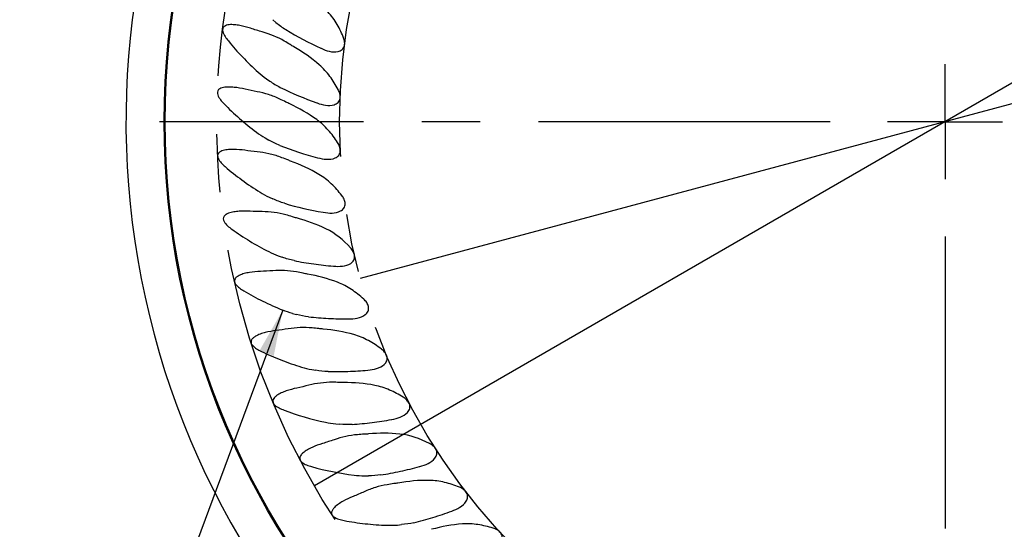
# Model space of a CAD drawing. Header units: millimetres. Extents: x 10 to 412, y 8 to 584.
# Tile 47 of 83: x 287 to 330, y 236 to 258. Entities that reach past the tile are written whole.
import ezdxf

# ---------------------------------------------------------------- set-up
doc = ezdxf.new("R2010")
doc.units = ezdxf.units.MM
doc.linetypes.add('CENTERX2', pattern=[20.32, 12.7, -2.54, 2.54, -2.54])
for name, color, linetype in [('CENTERLINE', 4, 'CENTERX2'), ('DIMENSIONS', 2, 'Continuous'), ('TEXT', 2, 'Continuous')]:
    doc.layers.add(name, color=color, linetype=linetype)
doc.layers.add('OUTLINE', color=7, linetype='Continuous', lineweight=25)
doc.styles.add('SLDTEXTSTYLE0', font='TXT', dxfattribs={"width": 0.75})
doc.dimstyles.new('SLDDIMSTYLE1', dxfattribs={"dimtxt": 3.5, "dimasz": 2, "dimexe": 0, "dimexo": 0.0625, "dimgap": 0.875, "dimtad": 1, "dimrnd": 1e-09, "dimzin": 12, "dimdsep": 46, "dimtxsty": 'SLDTEXTSTYLE0', "dimsah": 1, "dimcen": 0, "dimadec": 0, "dimazin": 3, "dimtfac": 1, "dimtofl": 0, "dimtmove": 0, "dimatfit": 3, "dimfxl": 0, "dimfrac": 2, "dimtolj": 1, "dimtzin": 12, "dimarcsym": 0})
doc.dimstyles.new('SLDDIMSTYLE12', dxfattribs={"dimtxt": 0.18, "dimasz": 2, "dimexe": 0, "dimexo": 0.0625, "dimgap": 0, "dimtad": 0, "dimtih": 1, "dimtoh": 1, "dimdec": 0, "dimrnd": 1e-09, "dimzin": 0, "dimdsep": 46, "dimtxsty": 'Standard', "dimsah": 1, "dimcen": 0.09, "dimadec": 0, "dimazin": 0, "dimtfac": 2, "dimtdec": 0, "dimtofl": 0, "dimtmove": 0, "dimatfit": 3, "dimfxl": 0, "dimfrac": 2, "dimtolj": 1, "dimtzin": 0, "dimarcsym": 0})
doc.dimstyles.new('SLDDIMSTYLE13', dxfattribs={"dimtxt": 3.5, "dimasz": 2, "dimexe": 0, "dimexo": 0.0625, "dimgap": 0.875, "dimtad": 1, "dimrnd": 1e-09, "dimzin": 12, "dimdsep": 46, "dimtxsty": 'SLDTEXTSTYLE0', "dimblk1": 'NONE', "dimsah": 1, "dimcen": 0, "dimadec": 0, "dimazin": 3, "dimtfac": 1, "dimtmove": 0, "dimatfit": 3, "dimldrblk": 'NONE', "dimfxl": 0, "dimfrac": 2, "dimtolj": 1, "dimtzin": 12, "dimarcsym": 0})
doc.dimstyles.new('SLDDIMSTYLE14', dxfattribs={"dimtxt": 3.5, "dimasz": 2, "dimexe": 0, "dimexo": 0.0625, "dimgap": 0.875, "dimtad": 1, "dimdec": 4, "dimzin": 12, "dimdsep": 46, "dimtxsty": 'SLDTEXTSTYLE0', "dimsah": 1, "dimcen": 0.09, "dimadec": 0, "dimazin": 3, "dimtfac": 1, "dimtdec": 0, "dimtofl": 0, "dimtmove": 0, "dimatfit": 3, "dimfxl": 0, "dimfrac": 2, "dimtolj": 1, "dimtzin": 12, "dimarcsym": 0})

# ---------------------------------------------------------------- blocks, each defined once
blk = doc.blocks.new('_D_1')
at = {"layer": 'DIMENSIONS'}
blk.add_line((312.899, 327.714), (304.925, 381.509), dxfattribs=at)
blk.add_solid([(312.899, 327.714), (313.1, 329.766), (312.111, 329.619)], dxfattribs=at)
at = {"layer": 'DIMENSIONS', "char_height": 3.5, "attachment_point": 1, "rotation": 278.4315, "style": 'SLDTEXTSTYLE0'}
for s, insert in [('R', (309.62, 380.601)), ('100,95', (310.035, 377.798))]:
    blk.add_mtext(s, dxfattribs=dict(at, insert=insert))
blk = doc.blocks.new('_D_41')
at = {"layer": 'DIMENSIONS'}
for q in [(375.287, 281.441), (300.246, 238.116)]:
    blk.add_line((355.154, 269.817), q, dxfattribs=at)
blk.add_solid([(355.154, 269.817), (357.136, 270.384), (356.636, 271.25)], dxfattribs=at)
at = {"layer": 'DIMENSIONS', "char_height": 3.5, "attachment_point": 1, "rotation": 30, "style": 'SLDTEXTSTYLE0'}
for s, insert in [('63,4', (363.823, 280.026)), ('%%c', (359.254, 277.388))]:
    blk.add_mtext(s, dxfattribs=dict(at, insert=insert))
blk = doc.blocks.new('_None')
blk = doc.blocks.new('_D_42')
at = {"layer": 'DIMENSIONS'}
for q in [(381.537, 268.392), (302.246, 247.146)]:
    blk.add_line((353.154, 260.787), q, dxfattribs=at)
blk.add_solid([(353.154, 260.787), (355.216, 260.822), (354.957, 261.788)], dxfattribs=at)
at = {"layer": 'DIMENSIONS', "char_height": 3.5, "attachment_point": 1, "rotation": 15, "style": 'SLDTEXTSTYLE0'}
for s, insert in [('52,7', (370.097, 269.993)), ('%%c', (365.001, 268.627))]:
    blk.add_mtext(s, dxfattribs=dict(at, insert=insert))
blk = doc.blocks.new('_D_43')
at = {"layer": 'DIMENSIONS'}
for p, q in [((362.901, 253.967), (376.119, 253.967)), ((365.622, 248.868), (373.524, 244.297))]:
    blk.add_line(p, q, dxfattribs=at)
for start, end in [(0, 13.1589), (329.9501, 0), (316.7912, 329.9501)]:
    blk.add_arc((356.808, 253.967), 17.311, start, end, dxfattribs=at)
for points in [[(374.119, 253.967), (374.503, 255.992), (373.505, 255.935)], [(371.792, 245.298), (370.275, 243.902), (371.111, 243.352)]]:
    blk.add_solid(points, dxfattribs=at)
at = {"layer": 'DIMENSIONS', "insert": (368.258, 247.249), "char_height": 3.5, "attachment_point": 1, "rotation": 74.975, "style": 'SLDTEXTSTYLE0'}
blk.add_mtext('30°', dxfattribs=at)
blk = doc.blocks.new('SW_CENTERMARKSYMBOL_0')
at = {"layer": 'CENTERLINE', "color": 0}
for p, q in [((0, 0), (0, 2.5)), ((-5, 0), (-34.201, 0)), ((0, 0), (-2.5, 0)), ((0, 0), (0, -2.5)), ((0, 0), (2.5, 0)), ((0, -5), (0, -34.201))]:
    blk.add_line(p, q, dxfattribs=at)

msp = doc.modelspace()

# ---------------------------------------------------------------- linework, layer by layer
at = {"layer": 'CENTERLINE'}
for radius in [31.70081, 26.35209]:
    msp.add_circle((327.70013, 253.96659), radius, dxfattribs=at)
at = {"layer": 'OUTLINE'}
for p, q in [((298.43253, 258.40947), (298.57163, 258.29275)), ((298.15668, 255.84172), (298.30542, 255.73757)), ((298.10568, 253.25971), (298.26293, 253.16892)), ((298.2799, 250.68307), (298.44447, 250.60633)), ((298.67803, 248.13142), (298.84866, 248.06932)), ((299.29704, 245.62418), (299.47243, 245.57719)), ((300.13221, 243.18044), (300.31103, 243.14891)), ((301.17719, 240.81878), (301.35808, 240.80295)), ((302.42403, 238.55718), (302.6056, 238.55718)), ((303.86323, 236.41286), (304.04412, 236.42869))]:
    msp.add_line(p, q, dxfattribs=at)
for radius in [33.99382, 33.94382]:
    msp.add_circle((327.70013, 253.96659), radius, dxfattribs=at)
msp.add_arc((327.70013, 253.96659), 35.65, 306.658466, 274.273816, dxfattribs=at)
for points, knots in [([(301.50274, 257.66609), (301.41534, 257.875), (301.3133, 258.08066), (301.07526, 258.46566), (300.93954, 258.64503), (300.7824, 258.8076)], [0, 0, 0, 0, 0.5, 0.5, 1, 1, 1, 1]), ([(297.47303, 258.03442), (297.31815, 258.08421), (297.16118, 258.12655), (296.92766, 258.1706), (296.85005, 258.18208), (296.69485, 258.19521), (296.61649, 258.1972), (296.50182, 258.18504), (296.46397, 258.17848), (296.3899, 258.1558), (296.35374, 258.13969), (296.29293, 258.09019), (296.26878, 258.05406), (296.25049, 257.97335), (296.25447, 257.93069), (296.28324, 257.81138), (296.32214, 257.74012), (296.40654, 257.60628), (296.45392, 257.54346), (296.50393, 257.48239)], [0, 0, 0, 0, 0.25, 0.25, 0.375, 0.375, 0.5, 0.5, 0.5625, 0.5625, 0.625, 0.625, 0.6875, 0.6875, 0.75, 0.75, 0.875, 0.875, 1, 1, 1, 1]), ([(300.53798, 257.16305), (300.65451, 257.109), (300.77383, 257.0638), (301.02278, 257.00667), (301.15561, 256.99356), (301.34229, 257.03924), (301.40325, 257.06654), (301.50248, 257.15428), (301.53743, 257.21362), (301.57048, 257.34294), (301.56972, 257.41105), (301.54826, 257.54274), (301.52815, 257.60534), (301.50274, 257.66609)], [0, 0, 0, 0, 0.25, 0.25, 0.5, 0.5, 0.625, 0.625, 0.75, 0.75, 0.875, 0.875, 1, 1, 1, 1]), ([(296.50393, 257.48239), (296.69667, 257.24701), (296.90106, 257.01515), (297.33606, 256.5596), (297.56644, 256.33647), (297.80265, 256.12365)], [0, 0, 0, 0, 0.5, 0.5, 1, 1, 1, 1]), ([(301.28, 255.36876), (301.17569, 255.56743), (301.059, 255.75937), (300.78854, 256.12324), (300.63448, 256.29414), (300.46291, 256.44315)], [0, 0, 0, 0, 0.5, 0.5, 1, 1, 1, 1]), ([(297.23352, 255.38447), (297.07481, 255.42059), (296.9146, 255.44912), (296.67786, 255.47264), (296.59947, 255.4773), (296.44356, 255.4768), (296.36534, 255.47193), (296.25184, 255.44963), (296.21433, 255.43958), (296.14311, 255.41054), (296.10856, 255.39135), (296.05218, 255.33605), (296.03176, 255.29804), (296.02103, 255.21592), (296.02892, 255.17381), (296.06799, 255.05829), (296.11292, 254.99063), (296.20833, 254.86513), (296.26098, 254.80666), (296.31621, 254.75008)], [0, 0, 0, 0, 0.25, 0.25, 0.375, 0.375, 0.5, 0.5, 0.5625, 0.5625, 0.625, 0.625, 0.6875, 0.6875, 0.75, 0.75, 0.875, 0.875, 1, 1, 1, 1]), ([(298.74186, 254.95687), (298.58515, 255.03112), (298.42131, 255.09498), (298.09069, 255.20004), (297.92305, 255.24181), (297.75349, 255.27465)], [0, 0, 0, 0, 0.5, 0.5, 1, 1, 1, 1]), ([(300.36275, 254.78355), (300.48355, 254.73986), (300.60635, 254.70523), (300.85933, 254.67002), (300.9928, 254.66854), (301.17479, 254.73031), (301.23314, 254.76281), (301.32435, 254.85888), (301.35399, 254.92103), (301.37564, 255.05274), (301.36895, 255.12053), (301.3361, 255.24985), (301.31061, 255.31045), (301.28, 255.36876)], [0, 0, 0, 0, 0.25, 0.25, 0.5, 0.5, 0.625, 0.625, 0.75, 0.75, 0.875, 0.875, 1, 1, 1, 1]), ([(296.31621, 254.75008), (296.5288, 254.53233), (296.75255, 254.31926), (297.22503, 253.90382), (297.47427, 253.70135), (297.72842, 253.5097)], [0, 0, 0, 0, 0.5, 0.5, 1, 1, 1, 1]), ([(301.25833, 253.06075), (301.13693, 253.24984), (301.00381, 253.43103), (300.70259, 253.76993), (300.53444, 253.92648), (300.35071, 254.05984)], [0, 0, 0, 0, 0.5, 0.5, 1, 1, 1, 1]), ([(300.39558, 252.39784), (300.51972, 252.36484), (300.64507, 252.34104), (300.90016, 252.32801), (301.03325, 252.33817), (301.20916, 252.41557), (301.26445, 252.45303), (301.34695, 252.55668), (301.37106, 252.62118), (301.38115, 252.75428), (301.36858, 252.82122), (301.32458, 252.94719), (301.2939, 253.00534), (301.25833, 253.06075)], [0, 0, 0, 0, 0.25, 0.25, 0.5, 0.5, 0.625, 0.625, 0.75, 0.75, 0.875, 0.875, 1, 1, 1, 1]), ([(297.22588, 252.72374), (297.06484, 252.74586), (296.90286, 252.76031), (296.6653, 252.76315), (296.58694, 252.76098), (296.43206, 252.74702), (296.35476, 252.73547), (296.24343, 252.70349), (296.20692, 252.69028), (296.13838, 252.65532), (296.10562, 252.63337), (296.05391, 252.57366), (296.03657, 252.53418), (296.03247, 252.45151), (296.04374, 252.41028), (296.09285, 252.29749), (296.14347, 252.23419), (296.24995, 252.11688), (296.30753, 252.06325), (296.36735, 252.01181)], [0, 0, 0, 0, 0.25, 0.25, 0.375, 0.375, 0.5, 0.5, 0.5625, 0.5625, 0.625, 0.625, 0.6875, 0.6875, 0.75, 0.75, 0.875, 0.875, 1, 1, 1, 1]), ([(298.76575, 252.42922), (298.60267, 252.48971), (298.43398, 252.53896), (298.09591, 252.6147), (297.92532, 252.64171), (297.75344, 252.65965)], [0, 0, 0, 0, 0.5, 0.5, 1, 1, 1, 1]), ([(296.36735, 252.01181), (296.59823, 251.81332), (296.83964, 251.62062), (297.34595, 251.24836), (297.61204, 251.06823), (297.88229, 250.89923)], [0, 0, 0, 0, 0.5, 0.5, 1, 1, 1, 1]), ([(301.43789, 250.75964), (301.29943, 250.93879), (301.1483, 251.11037), (300.81808, 251.42134), (300.64038, 251.55954), (300.44665, 251.67583)], [0, 0, 0, 0, 0.5, 0.5, 1, 1, 1, 1]), ([(300.6362, 250.02406), (300.76276, 250.002), (300.8897, 249.98922), (301.14496, 249.99848), (301.27665, 250.02019), (301.44515, 250.11263), (301.49697, 250.15477), (301.57011, 250.26521), (301.58851, 250.33157), (301.58696, 250.46504), (301.56861, 250.53064), (301.51379, 250.65229), (301.47817, 250.70754), (301.43789, 250.75964)], [0, 0, 0, 0, 0.25, 0.25, 0.5, 0.5, 0.625, 0.625, 0.75, 0.75, 0.875, 0.875, 1, 1, 1, 1]), ([(297.45017, 250.07246), (297.28808, 250.08045), (297.12563, 250.08073), (296.88911, 250.06295), (296.81141, 250.054), (296.65871, 250.02676), (296.58313, 250.00873), (296.47473, 249.96733), (296.43949, 249.95108), (296.37405, 249.91049), (296.34363, 249.88637), (296.29641, 249.82232), (296.28216, 249.78181), (296.28466, 249.69843), (296.29933, 249.65836), (296.35793, 249.5498), (296.41332, 249.49165), (296.53057, 249.38303), (296.59283, 249.33448), (296.65695, 249.28842)], [0, 0, 0, 0, 0.25, 0.25, 0.375, 0.375, 0.5, 0.5, 0.5625, 0.5625, 0.625, 0.625, 0.6875, 0.6875, 0.75, 0.75, 0.875, 0.875, 1, 1, 1, 1]), ([(299.00985, 249.91328), (298.84198, 249.95936), (298.66969, 249.99371), (298.32585, 250.03972), (298.15368, 250.05171), (297.98131, 250.0546)], [0, 0, 0, 0, 0.5, 0.5, 1, 1, 1, 1]), ([(296.65695, 249.28842), (296.90446, 249.11065), (297.16176, 248.93975), (297.69799, 248.61339), (297.97872, 248.45712), (298.2631, 248.31211)], [0, 0, 0, 0, 0.5, 0.5, 1, 1, 1, 1]), ([(301.08281, 247.68028), (301.2108, 247.66934), (301.33838, 247.66767), (301.59185, 247.69914), (301.72115, 247.73225), (301.88095, 247.83903), (301.9289, 247.88552), (301.99214, 248.00192), (302.00469, 248.06963), (301.99151, 248.20245), (301.96751, 248.2662), (301.9023, 248.38261), (301.86199, 248.43455), (301.81733, 248.48294)], [0, 0, 0, 0, 0.25, 0.25, 0.5, 0.5, 0.625, 0.625, 0.75, 0.75, 0.875, 0.875, 1, 1, 1, 1]), ([(299.3621, 247.9236), (299.64638, 247.86441), (299.93166, 247.81663), (300.50287, 247.73745), (300.7901, 247.70597), (301.07293, 247.68114)], [0, 0, 0, 0, 0.5, 0.5, 1, 1, 1, 1]), ([(297.90467, 247.45082), (297.74254, 247.44465), (297.58064, 247.43077), (297.34665, 247.39246), (297.27007, 247.37678), (297.12051, 247.33641), (297.04723, 247.31207), (296.94244, 247.26126), (296.90875, 247.24204), (296.8468, 247.19572), (296.81844, 247.16884), (296.77708, 247.10098), (296.76644, 247.05931), (296.77624, 246.97656), (296.79434, 246.93792), (296.86228, 246.83481), (296.92255, 246.78172), (297.0487, 246.68384), (297.11493, 246.64092), (297.18281, 246.60063)], [0, 0, 0, 0, 0.25, 0.25, 0.375, 0.375, 0.5, 0.5, 0.5625, 0.5625, 0.625, 0.625, 0.6875, 0.6875, 0.75, 0.75, 0.875, 0.875, 1, 1, 1, 1]), ([(302.39376, 246.24798), (302.22663, 246.40005), (302.05042, 246.54102), (301.67126, 246.79039), (301.46971, 246.89714), (301.25848, 246.97811)], [0, 0, 0, 0, 0.5, 0.5, 1, 1, 1, 1]), ([(297.18281, 246.60063), (297.44524, 246.44489), (297.71654, 246.29705), (298.2786, 246.01896), (298.57152, 245.88789), (298.86793, 245.76802)], [0, 0, 0, 0, 0.5, 0.5, 1, 1, 1, 1]), ([(301.73198, 245.38435), (301.86044, 245.38461), (301.98768, 245.39406), (302.23745, 245.4475), (302.36337, 245.49176), (302.51326, 245.61205), (302.55697, 245.66255), (302.60982, 245.78401), (302.61642, 245.85256), (302.59172, 245.98373), (302.56225, 246.04514), (302.48714, 246.15543), (302.44247, 246.20366), (302.39376, 246.24798)], [0, 0, 0, 0, 0.25, 0.25, 0.5, 0.5, 0.625, 0.625, 0.75, 0.75, 0.875, 0.875, 1, 1, 1, 1]), ([(299.99662, 245.47677), (300.28508, 245.44257), (300.57347, 245.41985), (301.14933, 245.39075), (301.43811, 245.38443), (301.72207, 245.38434)], [0, 0, 0, 0, 0.5, 0.5, 1, 1, 1, 1]), ([(298.58594, 244.87877), (298.42508, 244.85851), (298.26503, 244.83058), (298.03545, 244.77208), (297.96062, 244.74982), (297.81536, 244.6967), (297.74479, 244.66627), (297.64477, 244.60665), (297.6128, 244.5846), (297.55474, 244.5329), (297.52875, 244.50365), (297.49326, 244.43246), (297.48615, 244.39007), (297.50295, 244.30835), (297.52432, 244.27138), (297.60091, 244.17449), (297.66562, 244.12679), (297.79996, 244.04016), (297.86974, 244.00314), (297.94093, 243.9689)], [0, 0, 0, 0, 0.25, 0.25, 0.375, 0.375, 0.5, 0.5, 0.5625, 0.5625, 0.625, 0.625, 0.6875, 0.6875, 0.75, 0.75, 0.875, 0.875, 1, 1, 1, 1]), ([(303.16278, 244.07175), (302.98276, 244.20889), (302.79508, 244.33376), (302.39758, 244.54822), (302.18621, 244.63775), (301.96819, 244.70016)], [0, 0, 0, 0, 0.5, 0.5, 1, 1, 1, 1]), ([(297.94093, 243.9689), (298.21657, 243.83631), (298.49998, 243.71262), (299.08365, 243.48481), (299.38587, 243.38009), (299.6922, 243.28633)], [0, 0, 0, 0, 0.5, 0.5, 1, 1, 1, 1]), ([(302.57879, 243.15373), (302.70674, 243.16519), (302.83267, 243.18569), (303.07683, 243.2607), (303.19842, 243.31576), (303.33725, 243.44866), (303.37639, 243.50278), (303.41846, 243.62839), (303.41906, 243.69725), (303.38302, 243.82577), (303.34831, 243.88438), (303.26388, 243.98769), (303.21516, 244.03185), (303.16278, 244.07175)], [0, 0, 0, 0, 0.25, 0.25, 0.5, 0.5, 0.625, 0.625, 0.75, 0.75, 0.875, 0.875, 1, 1, 1, 1]), ([(300.84197, 243.09455), (301.13243, 243.08562), (301.42173, 243.08813), (301.99786, 243.10933), (302.28599, 243.1282), (302.56892, 243.15286)], [0, 0, 0, 0, 0.5, 0.5, 1, 1, 1, 1]), ([(301.03652, 242.6258), (300.86216, 242.62686), (300.68714, 242.61543), (300.34378, 242.57101), (300.17423, 242.53805), (300.00645, 242.4961)], [0, 0, 0, 0, 0.5, 0.5, 1, 1, 1, 1]), ([(299.48879, 242.37588), (299.33013, 242.34164), (299.17302, 242.29986), (298.94871, 242.22126), (298.87577, 242.19241), (298.73486, 242.12625), (298.66604, 242.08884), (298.57269, 242.02098), (298.54317, 241.99637), (298.49033, 241.93976), (298.46703, 241.90774), (298.43901, 241.83466), (298.43599, 241.79134), (298.46032, 241.71214), (298.48497, 241.67723), (298.56971, 241.58791), (298.63894, 241.54573), (298.77921, 241.47186), (298.85169, 241.44114), (298.92553, 241.41326)], [0, 0, 0, 0, 0.25, 0.25, 0.375, 0.375, 0.5, 0.5, 0.5625, 0.5625, 0.625, 0.625, 0.6875, 0.6875, 0.75, 0.75, 0.875, 0.875, 1, 1, 1, 1]), ([(304.11854, 241.97083), (303.92653, 242.09221), (303.72822, 242.2004), (303.31356, 242.37921), (303.09584, 242.44967), (302.87373, 242.49274)], [0, 0, 0, 0, 0.5, 0.5, 1, 1, 1, 1]), ([(303.61679, 241.00541), (303.74325, 241.02797), (303.86691, 241.05938), (304.10361, 241.15538), (304.21993, 241.22083), (304.34665, 241.36532), (304.38093, 241.42264), (304.41189, 241.55144), (304.40649, 241.62009), (304.35938, 241.74498), (304.3197, 241.80034), (304.22658, 241.89591), (304.17421, 241.93565), (304.11854, 241.97083)], [0, 0, 0, 0, 0.25, 0.25, 0.5, 0.5, 0.625, 0.625, 0.75, 0.75, 0.875, 0.875, 1, 1, 1, 1]), ([(301.89174, 240.79508), (302.18197, 240.81151), (302.46999, 240.83922), (303.04202, 240.91056), (303.32729, 240.95444), (303.60703, 241.00368)], [0, 0, 0, 0, 0.5, 0.5, 1, 1, 1, 1]), ([(302.1264, 240.34506), (301.95297, 240.33096), (301.77931, 240.3043), (301.44095, 240.23008), (301.27493, 240.18247), (301.11155, 240.12608)], [0, 0, 0, 0, 0.5, 0.5, 1, 1, 1, 1]), ([(300.60633, 239.96121), (300.45014, 239.91292), (300.2992, 239.85823), (300.08324, 239.7608), (300.013, 239.72573), (299.87751, 239.64714), (299.81206, 239.60383), (299.72453, 239.5277), (299.69707, 239.50034), (299.6497, 239.4397), (299.62923, 239.40599), (299.60749, 239.32939), (299.60846, 239.28692), (299.64006, 239.20959), (299.66773, 239.17724), (299.75913, 239.09649), (299.83177, 239.06032), (299.97731, 238.99913), (300.05269, 238.97462), (300.12912, 238.95316)], [0, 0, 0, 0, 0.25, 0.25, 0.375, 0.375, 0.5, 0.5, 0.5625, 0.5625, 0.625, 0.625, 0.6875, 0.6875, 0.75, 0.75, 0.875, 0.875, 1, 1, 1, 1]), ([(304.83807, 238.95573), (304.96203, 238.98921), (305.08243, 239.03125), (305.30976, 239.14743), (305.41991, 239.22271), (305.5336, 239.37755), (305.56279, 239.43758), (305.58258, 239.56846), (305.57133, 239.63639), (305.51373, 239.75671), (305.46948, 239.80842), (305.36846, 239.89562), (305.31264, 239.93083), (305.25378, 239.96121)], [0, 0, 0, 0, 0.25, 0.25, 0.5, 0.5, 0.625, 0.625, 0.75, 0.75, 0.875, 0.875, 1, 1, 1, 1]), ([(303.13792, 238.59586), (303.42572, 238.63753), (303.71026, 238.69025), (304.27384, 238.81117), (304.55407, 238.87971), (304.8285, 238.95316)], [0, 0, 0, 0, 0.5, 0.5, 1, 1, 1, 1]), ([(306.55984, 238.05817), (306.35034, 238.14409), (306.13672, 238.21612), (305.69757, 238.32032), (305.4702, 238.35213), (305.24331, 238.35599)], [0, 0, 0, 0, 0.5, 0.5, 1, 1, 1, 1]), ([(303.41091, 238.168), (303.23935, 238.13883), (303.06868, 238.09714), (302.73809, 237.99371), (302.57686, 237.93181), (302.41901, 237.8614)], [0, 0, 0, 0, 0.5, 0.5, 1, 1, 1, 1]), ([(306.23335, 237.02029), (306.35398, 237.06447), (306.47031, 237.11687), (306.68673, 237.25251), (306.78993, 237.33717), (306.88963, 237.50147), (306.91344, 237.56388), (306.92156, 237.69609), (306.90432, 237.76276), (306.83624, 237.87757), (306.78755, 237.9252), (306.67925, 238.00315), (306.62077, 238.03319), (306.55984, 238.05817)], [0, 0, 0, 0, 0.25, 0.25, 0.5, 0.5, 0.625, 0.625, 0.75, 0.75, 0.875, 0.875, 1, 1, 1, 1]), ([(301.93008, 237.65312), (301.78099, 237.59234), (301.63615, 237.52532), (301.42824, 237.40896), (301.36024, 237.36728), (301.23221, 237.27735), (301.1716, 237.22928), (301.09074, 237.14592), (301.06572, 237.11638), (301.02354, 237.05208), (301.0058, 237.01669), (300.99012, 236.93854), (300.9944, 236.89603), (301.03169, 236.82183), (301.06226, 236.79132), (301.16059, 236.71818), (301.23656, 236.6883), (301.38735, 236.63986), (301.46441, 236.62206), (301.54254, 236.60731)], [0, 0, 0, 0, 0.25, 0.25, 0.375, 0.375, 0.5, 0.5, 0.5625, 0.5625, 0.625, 0.625, 0.6875, 0.6875, 0.75, 0.75, 0.875, 0.875, 1, 1, 1, 1]), ([(304.57103, 236.51361), (304.85391, 236.58016), (305.13271, 236.65745), (305.68372, 236.82705), (305.95714, 236.91984), (306.22404, 237.01689)], [0, 0, 0, 0, 0.5, 0.5, 1, 1, 1, 1]), ([(301.54254, 236.60731), (301.84162, 236.55087), (302.14698, 236.5047), (302.77157, 236.43546), (303.09191, 236.4125), (303.41081, 236.40126)], [0, 0, 0, 0, 0.5, 0.5, 1, 1, 1, 1]), ([(308.0268, 236.27621), (307.8122, 236.34305), (307.59373, 236.39628), (307.14513, 236.46226), (306.91576, 236.47409), (306.68932, 236.45815)], [0, 0, 0, 0, 0.5, 0.5, 1, 1, 1, 1]), ([(307.79201, 235.21382), (307.90832, 235.26835), (308.01964, 235.33069), (308.22342, 235.48468), (308.31885, 235.578), (308.40385, 235.75037), (308.42213, 235.81461), (308.4187, 235.94703), (308.39571, 236.01195), (308.31789, 236.12039), (308.26522, 236.16359), (308.15055, 236.2318), (308.08967, 236.25663), (308.0268, 236.27621)], [0, 0, 0, 0, 0.25, 0.25, 0.5, 0.5, 0.625, 0.625, 0.75, 0.75, 0.875, 0.875, 1, 1, 1, 1])]:
    msp.add_open_spline(points, degree=3, knots=knots, dxfattribs=at)
for points in [[(297.98145, 257.87969), (297.80959, 257.92884), (297.64022, 257.98067), (297.47303, 258.03442)], [(298.57163, 258.29275), (298.70745, 258.17879), (298.85317, 258.07375), (299.00427, 257.98021)], [(298.93837, 257.47698), (298.63937, 257.65205), (298.31841, 257.78333), (297.98145, 257.87969)], [(299.00427, 257.98021), (299.50133, 257.67249), (300.01344, 257.40784), (300.529, 257.16724)], [(299.19347, 257.32241), (299.10927, 257.37525), (299.0242, 257.42672), (298.93837, 257.47698)], [(299.34914, 257.22815), (299.29676, 257.25872), (299.24488, 257.29015), (299.19347, 257.32241)], [(300.46291, 256.44315), (300.12112, 256.73998), (299.74684, 256.99603), (299.34914, 257.22815)], [(300.529, 257.16724), (300.53199, 257.16584), (300.53498, 257.16444), (300.53798, 257.16305)], [(297.80265, 256.12365), (297.91457, 256.02281), (298.03246, 255.9287), (298.15668, 255.84172)], [(298.30542, 255.73757), (298.45027, 255.63615), (298.60496, 255.54395), (298.76365, 255.46393)], [(298.76365, 255.46393), (299.28741, 255.19981), (299.82066, 254.98104), (300.35344, 254.78693)], [(297.75349, 255.27465), (297.57802, 255.30863), (297.40478, 255.3455), (297.23352, 255.38447)], [(299.00947, 254.82512), (298.92101, 254.8704), (298.83179, 254.91427), (298.74186, 254.95687)], [(299.17276, 254.74479), (299.11792, 254.77068), (299.0635, 254.79747), (299.00947, 254.82512)], [(300.35071, 254.05984), (299.98453, 254.32563), (299.58937, 254.54812), (299.17276, 254.74479)], [(300.35344, 254.78693), (300.35654, 254.7858), (300.35965, 254.78468), (300.36275, 254.78355)], [(297.72842, 253.5097), (297.84999, 253.41803), (297.97575, 253.33472), (298.10568, 253.25971)], [(298.74326, 252.93625), (298.57837, 253.00208), (298.41618, 253.08044), (298.26293, 253.16892)], [(298.74326, 252.93625), (299.28808, 252.71877), (299.83836, 252.54731), (300.386, 252.40039)], [(297.75344, 252.65965), (297.5757, 252.6782), (297.3999, 252.69984), (297.22588, 252.72374)], [(299.04382, 252.3213), (298.95175, 252.3587), (298.85904, 252.39462), (298.76575, 252.42922)], [(299.21349, 252.2555), (299.15661, 252.27651), (299.10006, 252.29846), (299.04382, 252.3213)], [(300.44665, 251.67583), (300.05888, 251.90858), (299.64585, 252.09582), (299.21349, 252.2555)], [(300.386, 252.40039), (300.38919, 252.39954), (300.39238, 252.39868), (300.39558, 252.39784)], [(297.88229, 250.89923), (298.01074, 250.81892), (298.14324, 250.7468), (298.2799, 250.68307)], [(298.94325, 250.41641), (298.77289, 250.46772), (298.60468, 250.53162), (298.44447, 250.60633)], [(298.94325, 250.41641), (299.50369, 250.24762), (300.06684, 250.12462), (300.62644, 250.02577)], [(297.98131, 250.0546), (297.80265, 250.05759), (297.62563, 250.06382), (297.45017, 250.07246)], [(299.29626, 249.83), (299.20123, 249.85925), (299.10574, 249.88695), (299.00985, 249.91328)], [(300.62644, 250.02577), (300.6297, 250.02519), (300.63295, 250.02462), (300.6362, 250.02406)], [(299.47102, 249.77924), (299.41253, 249.79521), (299.35428, 249.81214), (299.29626, 249.83)], [(300.75001, 249.30925), (300.3436, 249.50724), (299.91583, 249.6578), (299.47102, 249.77924)], [(301.81733, 248.48294), (301.5107, 248.81522), (301.15631, 249.11131), (300.75001, 249.30925)], [(298.2631, 248.31211), (298.39747, 248.24359), (298.53571, 248.18322), (298.67803, 248.13142)], [(299.3621, 247.9236), (299.18779, 247.95989), (299.01474, 248.00887), (298.84866, 248.06932)], [(298.43535, 247.47932), (298.25713, 247.46673), (298.08025, 247.4575), (297.90467, 247.45082)], [(299.47229, 247.42818), (299.12729, 247.49118), (298.78124, 247.50375), (298.43535, 247.47932)], [(299.76488, 247.37018), (299.66755, 247.39106), (299.57001, 247.41033), (299.47229, 247.42818)], [(299.94339, 247.33484), (299.88373, 247.34565), (299.82423, 247.35745), (299.76488, 247.37018)], [(301.25848, 246.97811), (300.83652, 247.13986), (300.39728, 247.2526), (299.94339, 247.33484)], [(301.07293, 247.68114), (301.07622, 247.68085), (301.07951, 247.68056), (301.08281, 247.68028)], [(299.29704, 245.62418), (299.15184, 245.66309), (299.00726, 245.71168), (298.86793, 245.76802)], [(299.99662, 245.47677), (299.82073, 245.49762), (299.64382, 245.53126), (299.47243, 245.57719)], [(301.72207, 245.38434), (301.72537, 245.38434), (301.72868, 245.38434), (301.73198, 245.38435)], [(299.11211, 244.95341), (298.93569, 244.92534), (298.76028, 244.90073), (298.58594, 244.87877)], [(300.14957, 244.99284), (299.8008, 245.0255), (299.45434, 245.00786), (299.11211, 244.95341)], [(300.4461, 244.96056), (300.34717, 244.9729), (300.24832, 244.98359), (300.14957, 244.99284)], [(300.62701, 244.94092), (300.56666, 244.94649), (300.50633, 244.95305), (300.4461, 244.96056)], [(301.96819, 244.70016), (301.53391, 244.82447), (301.08651, 244.89854), (300.62701, 244.94092)], [(299.6922, 243.28633), (299.83644, 243.24218), (299.98307, 243.20673), (300.13221, 243.18044)], [(300.84197, 243.09455), (300.66508, 243.09999), (300.48614, 243.11803), (300.31103, 243.14891)], [(302.56892, 243.15286), (302.57221, 243.15315), (302.5755, 243.15344), (302.57879, 243.15373)], [(301.33473, 242.61949), (301.23503, 242.62315), (301.13563, 242.62519), (301.03652, 242.6258)], [(301.51667, 242.61569), (301.45606, 242.61597), (301.39539, 242.61725), (301.33473, 242.61949)], [(302.87373, 242.49274), (302.43044, 242.57869), (301.9783, 242.61351), (301.51667, 242.61569)], [(300.00645, 242.4961), (299.83317, 242.45276), (299.66057, 242.41296), (299.48879, 242.37588)], [(298.92553, 241.41326), (299.50017, 241.19626), (300.10148, 241.01964), (300.72963, 240.88592)], [(300.72963, 240.88592), (300.8785, 240.85422), (301.02786, 240.83184), (301.17719, 240.81878)], [(303.60703, 241.00368), (303.61028, 241.00425), (303.61353, 241.00483), (303.61679, 241.00541)], [(301.89174, 240.79508), (301.7127, 240.78495), (301.5348, 240.78749), (301.35808, 240.80295)], [(301.11155, 240.12608), (300.94388, 240.06822), (300.77484, 240.0133), (300.60633, 239.96121)], [(302.42403, 240.36477), (302.32438, 240.35973), (302.22518, 240.3531), (302.1264, 240.34506)], [(302.60561, 240.37684), (302.5452, 240.37185), (302.48465, 240.36783), (302.42403, 240.36477)], [(303.96821, 240.37264), (303.51929, 240.41961), (303.06584, 240.41492), (302.60561, 240.37684)], [(305.25378, 239.96121), (304.84529, 240.17204), (304.42126, 240.32523), (303.96821, 240.37264)], [(300.12912, 238.95316), (300.72663, 238.78534), (301.34057, 238.66283), (301.97231, 238.58506)], [(304.8285, 238.95316), (304.83169, 238.95401), (304.83488, 238.95487), (304.83807, 238.95573)], [(301.97231, 238.58506), (302.12347, 238.56645), (302.27404, 238.55718), (302.42403, 238.55718)], [(303.13792, 238.59586), (302.96271, 238.57049), (302.78292, 238.55718), (302.60561, 238.55718)], [(305.24331, 238.35599), (304.79191, 238.36366), (304.34059, 238.31945), (303.88552, 238.24142)], [(302.41901, 237.8614), (302.25627, 237.78881), (302.0928, 237.71946), (301.93008, 237.65312)], [(303.70569, 238.21357), (303.60687, 238.19987), (303.50862, 238.18462), (303.41091, 238.168)], [(303.88552, 238.24142), (303.82578, 238.23118), (303.76581, 238.22191), (303.70569, 238.21357)], [(306.22404, 237.01689), (306.22715, 237.01802), (306.23025, 237.01915), (306.23335, 237.02029)], [(303.41081, 236.40126), (303.56302, 236.3959), (303.71387, 236.3998), (303.86323, 236.41286)], [(304.57103, 236.51361), (304.39869, 236.47306), (304.22073, 236.44414), (304.04412, 236.42869)], [(306.68932, 236.45815), (306.23887, 236.42645), (305.79312, 236.34305), (305.34668, 236.22568)]]:
    msp.add_open_spline(points, degree=3, dxfattribs=at)

# ---------------------------------------------------------------- block references
at = {"layer": 'CENTERLINE'}
msp.add_blockref('SW_CENTERMARKSYMBOL_0', (327.70013, 253.96659), dxfattribs=at)

# ---------------------------------------------------------------- dimensions: what is measured, and where the dimension line sits
at = {"layer": 'DIMENSIONS'}
dim = msp.add_radius_dim(center=(327.70013, 227.85991), mpoint=(312.89877, 327.71413), dimstyle='SLDDIMSTYLE1', dxfattribs=at)
dim.commit()
dim.dimension.update_dxf_attribs({"geometry": '_D_1', "text_midpoint": (306.40375, 371.5314), "dimtype": 164})
for p1, p2, picture, middle in [((300.24643, 238.11619), (355.15384, 269.817), '_D_41', (367.78195, 277.10784)), ((302.24597, 247.14617), (353.1543, 260.78702), '_D_42', (373.16443, 266.14872))]:
    dim = msp.add_diameter_dim_2p(p1=p1, p2=p2, dimstyle='SLDDIMSTYLE13', dxfattribs=at)
    dim.commit()
    dim.dimension.update_dxf_attribs({"geometry": picture, "text_midpoint": middle, "dimtype": 163})
dim = msp.add_angular_dim_2l(base=(373.52741, 249.47892), line1=((352.71139, 256.33671), (364.75611, 249.36869)), line2=((361.90094, 253.96659), (293.49932, 253.96659)), dimstyle='SLDDIMSTYLE14', dxfattribs=at)
dim.commit()
dim.dimension.update_dxf_attribs({"geometry": '_D_43', "text_midpoint": (373.52741, 249.47892), "dimtype": 162})

# ---------------------------------------------------------------- leaders
at = {"layer": 'TEXT'}
msp.add_leader([(298.86793, 245.76802), (287.42062, 214.92666)], dimstyle='SLDDIMSTYLE12', dxfattribs=at)

doc.saveas('drawing.dxf')
